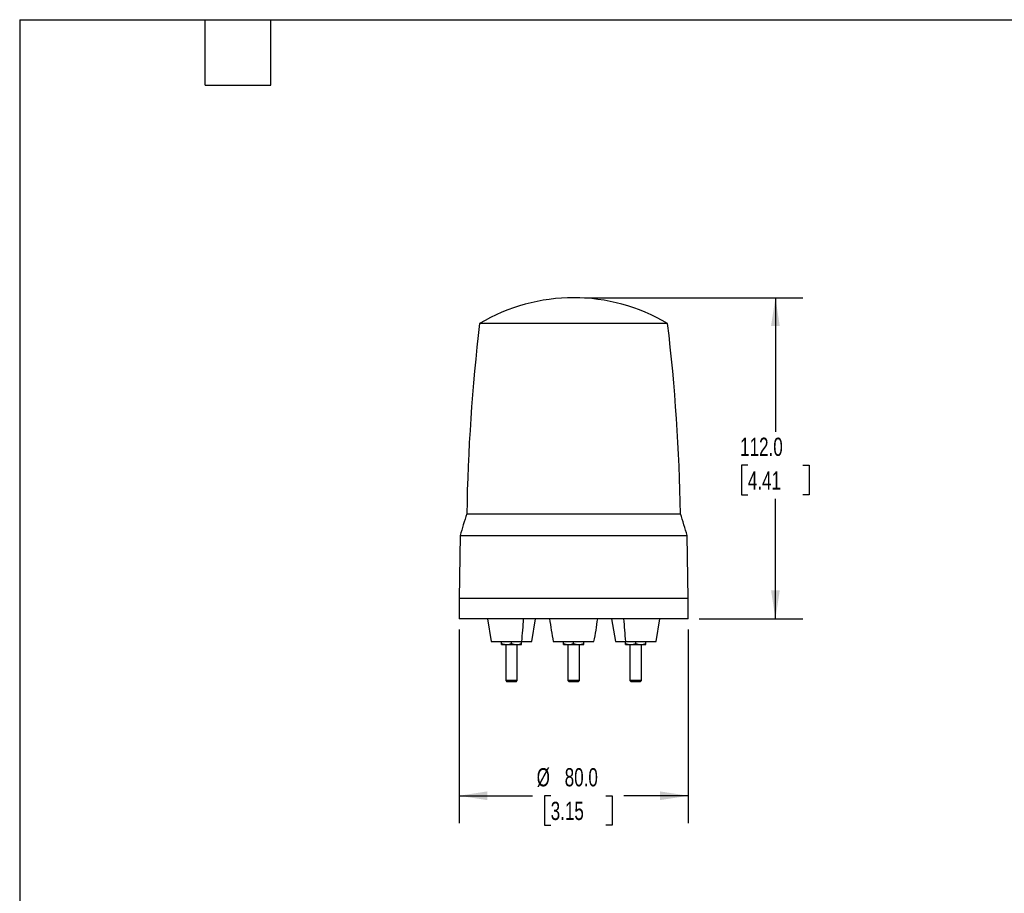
# Model space of a CAD drawing. Header units: millimetres. Extents: x 19 to 819, y 19 to 629.
# Tile 2 of 3: x 19 to 363, y 324 to 629. Entities that reach past the tile are written whole.
import ezdxf

# ---------------------------------------------------------------- set-up
doc = ezdxf.new("R2010")
doc.units = ezdxf.units.MM
doc.header["$LTSCALE"] = 3
doc.linetypes.add('SLD-Solid', pattern=[0])
doc.layers.add('DIMENSIONS', color=140, linetype='SLD-Solid', lineweight=25)
doc.layers.add('TEXT', color=140, linetype='SLD-Solid', lineweight=25)
doc.styles.add('SLDTEXTSTYLE0', font='TXT', dxfattribs={"width": 0.7})
doc.dimstyles.new('SLDDIMSTYLE0', dxfattribs={"dimtxt": 6.474023, "dimasz": 9.906, "dimexe": 0, "dimexo": 0.0625, "dimgap": 1.618506, "dimtad": 0, "dimtih": 1, "dimtoh": 1, "dimrnd": 1e-09, "dimzin": 4, "dimdsep": 46, "dimtxsty": 'SLDTEXTSTYLE0', "dimsah": 1, "dimcen": 0.09, "dimadec": 0, "dimazin": 1, "dimtfac": 1, "dimtofl": 0, "dimtmove": 0, "dimatfit": 3, "dimfxl": 0, "dimfrac": 2, "dimtolj": 1, "dimtzin": 12, "dimarcsym": 0})

# ---------------------------------------------------------------- blocks, each defined once
blk = doc.blocks.new('_D')
at = {"layer": 'DIMENSIONS'}
for p, q in [((216.14, 531.65), (292.25, 531.65)), ((282.73, 531.65), (282.73, 484.91)), ((273.11, 473.18), (270.93, 473.18)), ((270.93, 473.18), (270.93, 462.89)), ((292.35, 473.18), (294.52, 473.18)), ((294.52, 473.18), (294.52, 462.89)), ((270.93, 462.89), (273.11, 462.89)), ((282.73, 419.65), (282.73, 461.44)), ((294.52, 462.89), (292.35, 462.89)), ((256.14, 419.65), (292.25, 419.65))]:
    blk.add_line(p, q, dxfattribs=at)
for points in [[(282.73, 531.65), (281.2, 521.74), (284.25, 521.74)], [(282.73, 419.65), (284.25, 429.56), (281.2, 429.56)]]:
    blk.add_solid(points, dxfattribs=at)
at = {"layer": 'DIMENSIONS', "char_height": 6.35, "attachment_point": 1, "style": 'SLDTEXTSTYLE0'}
for s, insert in [('112.0', (270.42, 482.81)), ('4.41', (273.11, 471.07))]:
    blk.add_mtext(s, dxfattribs=dict(at, insert=insert))
blk = doc.blocks.new('_D_1')
at = {"layer": 'DIMENSIONS'}
for p, q in [((172.33, 415.84), (172.33, 348.36)), ((252.33, 415.84), (252.33, 348.36)), ((172.33, 357.88), (197.98, 357.88)), ((204.32, 357.88), (202.14, 357.88)), ((202.14, 357.88), (202.14, 347.59)), ((223.56, 357.88), (225.73, 357.88)), ((225.73, 357.88), (225.73, 347.59)), ((252.33, 357.88), (229.89, 357.88)), ((202.14, 347.59), (204.32, 347.59)), ((225.73, 347.59), (223.56, 347.59))]:
    blk.add_line(p, q, dxfattribs=at)
for points in [[(172.33, 357.88), (182.23, 356.36), (182.23, 359.41)], [(252.33, 357.88), (242.42, 359.41), (242.42, 356.36)]]:
    blk.add_solid(points, dxfattribs=at)
at = {"layer": 'DIMENSIONS', "char_height": 6.35, "attachment_point": 1, "style": 'SLDTEXTSTYLE0'}
for s, insert in [('%%c', (199.43, 367.52)), ('80.0', (209.21, 367.52)), ('3.15', (204.32, 355.78))]:
    blk.add_mtext(s, dxfattribs=dict(at, insert=insert))

msp = doc.modelspace()

# ---------------------------------------------------------------- linework, layer by layer
for p, q in [((245.125166, 522.6073), (179.530239, 522.6073)), ((175.046187, 456.252995), (212.327702, 456.252995)), ((212.327702, 456.252995), (249.609217, 456.252995)), ((172.711714, 448.649804), (172.327702, 426.649804)), ((172.711714, 448.649804), (212.327702, 448.649804)), ((212.327702, 448.649804), (251.943691, 448.649804)), ((252.327702, 426.649804), (251.943691, 448.649804)), ((172.327702, 426.649804), (172.327702, 419.649804)), ((252.327702, 426.649804), (172.327702, 426.649804)), ((252.327702, 419.649804), (252.327702, 426.649804)), ((252.327702, 419.649804), (172.327702, 419.649804)), ((182.277071, 419.649804), (183.577071, 411.649804)), ((197.777064, 411.649804), (199.077063, 419.649804)), ((225.578341, 419.649804), (226.878341, 411.649804)), ((241.078334, 411.649804), (242.378333, 419.649804)), ((187.177067, 410.962411), (187.177067, 411.649804)), ((188.677067, 410.649804), (188.677067, 398.039804)), ((190.677067, 410.962411), (190.677067, 411.649804)), ((192.677067, 398.039804), (192.677067, 410.649804)), ((194.177067, 410.962411), (194.177067, 411.649804)), ((205.227702, 411.649804), (219.427702, 411.649804)), ((208.827702, 410.962411), (208.827702, 411.649804)), ((210.327702, 410.649804), (210.327702, 398.039804)), ((212.327702, 410.962411), (212.327702, 411.649804)), ((214.327702, 398.039804), (214.327702, 410.649804)), ((215.827702, 410.962411), (215.827702, 411.649804)), ((230.478337, 410.962411), (230.478337, 411.649804)), ((231.978337, 410.649804), (231.978337, 398.039804)), ((233.978337, 410.962411), (233.978337, 411.649804)), ((235.978337, 398.039804), (235.978337, 410.649804)), ((237.478337, 410.962411), (237.478337, 411.649804)), ((188.677067, 398.039804), (189.067067, 397.649804)), ((192.677067, 398.039804), (188.677067, 398.039804)), ((192.287067, 397.649804), (189.067067, 397.649804)), ((192.287067, 397.649804), (192.677067, 398.039804)), ((210.327702, 398.039804), (210.717702, 397.649804)), ((211.327702, 398.039804), (210.327702, 398.039804)), ((213.937702, 397.649804), (210.717702, 397.649804)), ((214.327702, 398.039804), (211.327702, 398.039804)), ((213.937702, 397.649804), (214.327702, 398.039804)), ((231.978337, 398.039804), (232.368337, 397.649804)), ((235.978337, 398.039804), (231.978337, 398.039804)), ((235.588337, 397.649804), (232.368337, 397.649804)), ((235.588337, 397.649804), (235.978337, 398.039804))]:
    msp.add_line(p, q)
for centre, radius, start, end in [((212.327702, 467.649804), 64, 59.17214669, 120.82785331), ((824.959901, 445.662178), 650, 173.201549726, 179.066406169), ((-400.304496, 445.662178), 650, 0.933593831, 6.798450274), ((326.784416, 405.503508), 160.000001, 161.50727217, 164.35570567), ((97.870989, 405.503508), 160.000001, 15.64429433, 18.49272783), ((-95.77617, 439.238973), 291.312616, 354.56557839, 356.14426478), ((352.581568, 439.700432), 149.999999, 187.68176896, 190.77800352), ((72.073836, 439.700432), 149.999999, 349.22199648, 352.31823104), ((520.431596, 439.238975), 291.312637, 183.85573528, 185.43442155)]:
    msp.add_arc(centre, radius, start, end)
for points, knots in [([(183.60062, 411.649804), (183.593051, 411.649804), (183.532475, 411.649804), (183.803657, 411.649804), (184.45805, 411.649804), (185.529669, 411.649804), (186.86006, 411.649804), (188.32076, 411.649804), (189.775611, 411.649804), (191.129419, 411.649804), (192.325708, 411.649804), (193.353464, 411.649804), (193.948083, 411.649804), (194.227067, 411.649804)], [0, 0, 0, 0, 0.01643425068, 0.13152532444, 0.25015848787, 0.36879165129, 0.48388272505, 0.59248449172, 0.69261037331, 0.78329063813, 0.86439753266, 0.93637781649, 1, 1, 1, 1]), ([(187.177067, 410.649804), (187.177067, 410.649804), (187.177067, 410.679387), (187.177067, 410.788312), (187.177067, 410.867391), (187.177067, 410.962411)], [0, 0, 0, 0, 0.5, 0.5, 1, 1, 1, 1]), ([(187.177067, 410.649804), (187.177067, 410.649804), (187.214036, 410.649804), (187.370124, 410.649804), (187.489341, 410.649804), (187.801826, 410.649804), (187.994902, 410.649804), (188.431299, 410.649804), (188.674264, 410.649804), (188.927067, 410.649804)], [0, 0, 0, 0, 0.25, 0.25, 0.5, 0.5, 0.75, 0.75, 1, 1, 1, 1]), ([(188.927067, 410.649804), (189.224043, 410.649804), (189.518319, 410.679388), (190.102333, 410.788312), (190.392006, 410.867391), (190.677067, 410.962411)], [0, 0, 0, 0, 0.5, 0.5, 1, 1, 1, 1]), ([(188.927067, 410.649804), (189.179658, 410.649804), (189.459516, 410.649804), (190.052047, 410.649804), (190.36446, 410.649804), (190.989675, 410.649804), (191.302088, 410.649804), (191.894618, 410.649804), (192.174476, 410.649804), (192.427067, 410.649804)], [0, 0, 0, 0, 0.25, 0.25, 0.5, 0.5, 0.75, 0.75, 1, 1, 1, 1]), ([(192.427067, 410.649804), (192.724043, 410.649804), (193.018319, 410.679388), (193.602333, 410.788312), (193.892006, 410.867391), (194.177067, 410.962411)], [0, 0, 0, 0, 0.5, 0.5, 1, 1, 1, 1]), ([(192.427067, 410.649804), (192.679658, 410.649804), (192.922483, 410.649804), (193.358759, 410.649804), (193.551852, 410.649804), (193.86446, 410.649804), (193.983779, 410.649804), (194.140034, 410.649804), (194.177067, 410.649804), (194.177067, 410.649804)], [0, 0, 0, 0, 0.25, 0.25, 0.5, 0.5, 0.75, 0.75, 1, 1, 1, 1]), ([(194.177067, 410.649804), (194.177067, 410.649804), (194.177067, 410.679388), (194.177067, 410.788312), (194.177067, 410.867391), (194.177067, 410.962411)], [0, 0, 0, 0, 0.5, 0.5, 1, 1, 1, 1]), ([(194.227067, 411.649804), (194.493828, 411.649804), (195.062394, 411.649804), (195.858588, 411.649804), (196.622161, 411.649804), (197.263103, 411.649804), (197.703565, 411.649804), (197.737331, 411.649804), (197.753515, 411.649804)], [0, 0, 0, 0, 0.12732508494, 0.27137697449, 0.43369366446, 0.61516924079, 0.81554803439, 1, 1, 1, 1]), ([(208.827702, 410.649804), (208.827702, 410.649804), (208.827702, 410.679387), (208.827702, 410.788312), (208.827702, 410.867391), (208.827702, 410.962411)], [0, 0, 0, 0, 0.5, 0.5, 1, 1, 1, 1]), ([(208.827702, 410.649804), (208.827702, 410.649804), (208.864672, 410.649804), (209.020759, 410.649804), (209.139976, 410.649804), (209.452461, 410.649804), (209.645537, 410.649804), (210.081934, 410.649804), (210.324899, 410.649804), (210.577702, 410.649804)], [0, 0, 0, 0, 0.25, 0.25, 0.5, 0.5, 0.75, 0.75, 1, 1, 1, 1]), ([(210.577702, 410.649804), (210.874678, 410.649804), (211.168954, 410.679388), (211.752968, 410.788312), (212.042641, 410.867391), (212.327702, 410.962411)], [0, 0, 0, 0, 0.5, 0.5, 1, 1, 1, 1]), ([(210.577702, 410.649804), (210.830293, 410.649804), (211.110151, 410.649804), (211.702682, 410.649804), (212.015095, 410.649804), (212.64031, 410.649804), (212.952723, 410.649804), (213.545254, 410.649804), (213.825112, 410.649804), (214.077702, 410.649804)], [0, 0, 0, 0, 0.25, 0.25, 0.5, 0.5, 0.75, 0.75, 1, 1, 1, 1]), ([(214.077702, 410.649804), (214.374678, 410.649804), (214.668954, 410.679388), (215.252968, 410.788312), (215.542641, 410.867391), (215.827702, 410.962411)], [0, 0, 0, 0, 0.5, 0.5, 1, 1, 1, 1]), ([(214.077702, 410.649804), (214.330293, 410.649804), (214.573118, 410.649804), (215.009394, 410.649804), (215.202488, 410.649804), (215.515095, 410.649804), (215.634414, 410.649804), (215.790669, 410.649804), (215.827702, 410.649804), (215.827702, 410.649804)], [0, 0, 0, 0, 0.25, 0.25, 0.5, 0.5, 0.75, 0.75, 1, 1, 1, 1]), ([(215.827702, 410.649804), (215.827702, 410.649804), (215.827702, 410.679388), (215.827702, 410.788312), (215.827702, 410.867391), (215.827702, 410.962411)], [0, 0, 0, 0, 0.5, 0.5, 1, 1, 1, 1]), ([(226.90189, 411.649804), (226.918074, 411.649804), (226.95184, 411.649804), (227.392302, 411.649804), (228.033243, 411.649804), (228.796816, 411.649804), (229.59301, 411.649804), (230.161577, 411.649804), (230.428337, 411.649804)], [0, 0, 0, 0, 0.1844519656, 0.3848307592, 0.5663063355, 0.7286230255, 0.8726749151, 1, 1, 1, 1]), ([(230.428337, 411.649804), (230.707322, 411.649804), (231.301941, 411.649804), (232.329697, 411.649804), (233.525985, 411.649804), (234.879794, 411.649804), (236.334644, 411.649804), (237.795345, 411.649804), (239.125736, 411.649804), (240.197354, 411.649804), (240.851748, 411.649804), (241.122929, 411.649804), (241.062354, 411.649804), (241.054785, 411.649804)], [0, 0, 0, 0, 0.0636221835, 0.1356024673, 0.2167093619, 0.3073896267, 0.4075155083, 0.516117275, 0.6312083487, 0.7498415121, 0.8684746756, 0.9835657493, 1, 1, 1, 1]), ([(230.478337, 410.649804), (230.478337, 410.649804), (230.478337, 410.679387), (230.478337, 410.788312), (230.478337, 410.867391), (230.478337, 410.962411)], [0, 0, 0, 0, 0.5, 0.5, 1, 1, 1, 1]), ([(230.478337, 410.649804), (230.478337, 410.649804), (230.515307, 410.649804), (230.671394, 410.649804), (230.790611, 410.649804), (231.103096, 410.649804), (231.296172, 410.649804), (231.732569, 410.649804), (231.975534, 410.649804), (232.228337, 410.649804)], [0, 0, 0, 0, 0.25, 0.25, 0.5, 0.5, 0.75, 0.75, 1, 1, 1, 1]), ([(232.228337, 410.649804), (232.525313, 410.649804), (232.819589, 410.679388), (233.403603, 410.788312), (233.693276, 410.867391), (233.978337, 410.962411)], [0, 0, 0, 0, 0.5, 0.5, 1, 1, 1, 1]), ([(232.228337, 410.649804), (232.480928, 410.649804), (232.760786, 410.649804), (233.353317, 410.649804), (233.66573, 410.649804), (234.290945, 410.649804), (234.603358, 410.649804), (235.195889, 410.649804), (235.475747, 410.649804), (235.728337, 410.649804)], [0, 0, 0, 0, 0.25, 0.25, 0.5, 0.5, 0.75, 0.75, 1, 1, 1, 1]), ([(235.728337, 410.649804), (236.025313, 410.649804), (236.319589, 410.679388), (236.903603, 410.788312), (237.193276, 410.867391), (237.478337, 410.962411)], [0, 0, 0, 0, 0.5, 0.5, 1, 1, 1, 1]), ([(235.728337, 410.649804), (235.980928, 410.649804), (236.223753, 410.649804), (236.660029, 410.649804), (236.853123, 410.649804), (237.16573, 410.649804), (237.285049, 410.649804), (237.441304, 410.649804), (237.478337, 410.649804), (237.478337, 410.649804)], [0, 0, 0, 0, 0.25, 0.25, 0.5, 0.5, 0.75, 0.75, 1, 1, 1, 1]), ([(237.478337, 410.649804), (237.478337, 410.649804), (237.478337, 410.679388), (237.478337, 410.788312), (237.478337, 410.867391), (237.478337, 410.962411)], [0, 0, 0, 0, 0.5, 0.5, 1, 1, 1, 1])]:
    msp.add_open_spline(points, degree=3, knots=knots)
for points in [[(187.177067, 410.962411), (187.746765, 410.772512), (188.333787, 410.649804), (188.927067, 410.649804)], [(190.677067, 410.962411), (191.246764, 410.772512), (191.833788, 410.649804), (192.427067, 410.649804)], [(208.827702, 410.962411), (209.3974, 410.772512), (209.984422, 410.649804), (210.577702, 410.649804)], [(212.327702, 410.962411), (212.897399, 410.772512), (213.484423, 410.649804), (214.077702, 410.649804)], [(230.478337, 410.962411), (231.048035, 410.772512), (231.635057, 410.649804), (232.228337, 410.649804)], [(233.978337, 410.962411), (234.548034, 410.772512), (235.135058, 410.649804), (235.728337, 410.649804)]]:
    msp.add_open_spline(points, degree=3)
at = {"layer": 'TEXT'}
for p, q in [((19.05, 628.65), (819.15, 628.65)), ((19.05, 628.65), (19.05, 19.05)), ((83.82, 605.79), (83.82, 628.65)), ((106.68, 605.79), (106.68, 628.65)), ((83.82, 605.79), (106.68, 605.79))]:
    msp.add_line(p, q, dxfattribs=at)

# ---------------------------------------------------------------- dimensions: what is measured, and where the dimension line sits
at = {"layer": 'DIMENSIONS'}
dim = msp.add_linear_dim(base=(282.727564, 531.649804), p1=(252.327702, 419.649804), p2=(212.327702, 531.649804), angle=90, dimstyle='SLDDIMSTYLE0', dxfattribs=at)
dim.commit()
dim.dimension.update_dxf_attribs({"geometry": '_D', "text_midpoint": (282.727564, 473.175419), "dimtype": 160})
dim = msp.add_linear_dim(base=(172.327702, 357.882737), p1=(252.327702, 419.649804), p2=(172.327702, 419.649804), text='%%c<>', dimstyle='SLDDIMSTYLE0', dxfattribs=at)
dim.commit()
dim.dimension.update_dxf_attribs({"geometry": '_D_1', "text_midpoint": (213.936758, 357.882737), "dimtype": 160})

doc.saveas('drawing.dxf')
